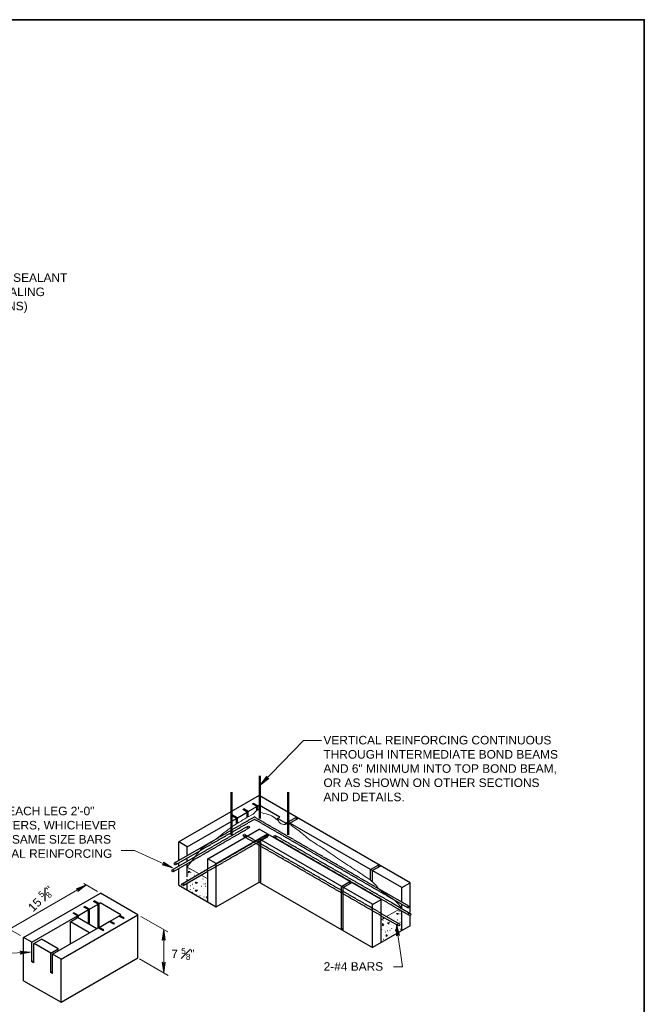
# Model space of a CAD drawing. Extents: x -1004 to 916, y -640 to 704.
# Tile 21 of 21: x 476 to 916, y 10 to 704. Entities that reach past the tile are written whole.
import ezdxf

# ---------------------------------------------------------------- set-up
doc = ezdxf.new("R2010")
doc.units = 0
doc.header["$MEASUREMENT"] = 0
doc.linetypes.add('DGN Style 3', pattern=[0.509674, 0.364053, -0.145621])
for name, color, linetype, lineweight in [('Level 1', 7, 'Continuous', 18), ('Level 15', 7, 'Continuous', 18), ('Level 45', 7, 'Continuous', 18), ('Level 46', 7, 'Continuous', 18), ('Level 50', 7, 'Continuous', 18), ('Level 53', 7, 'Continuous', 18)]:
    doc.layers.add(name, color=color, linetype=linetype, lineweight=lineweight)
doc.styles.add('NOTES', font='romans.shx')

# ---------------------------------------------------------------- blocks, each defined once
blk = doc.blocks.new('LARROW_6')
at = {"layer": 'Level 46', "color": 1, "linetype": 'Continuous', "lineweight": 18, "flags": 128}
blk.add_lwpolyline([(-4.93, 0.71), (0, 0), (-4.92, -0.71), (-4.77, -0.59), (-4.55, -0.38), (-4.44, -0.19), (-4.42, 0), (-4.46, 0.21), (-4.57, 0.41), (-4.79, 0.61), (-4.93, 0.71), (-0.15, 0.01), (-4.76, -0.67), (-4.62, -0.56), (-4.39, -0.34), (-4.32, -0.06), (-4.37, 0.22), (-4.5, 0.41), (-4.67, 0.57), (-4.78, 0.65), (-0.41, 0.01), (-4.55, -0.59), (-4.41, -0.49), (-4.33, -0.37), (-4.25, -0.21), (-4.21, 0.01), (-4.23, 0.19), (-4.32, 0.33), (-4.5, 0.44), (-4.61, 0.58), (-0.71, 0.01), (-4.33, -0.5), (-4.17, -0.3), (-4.12, -0.06), (-4.14, 0.22), (-4.45, 0.51), (-1.05, 0.02), (-4.12, -0.41), (-4.07, -0.26), (-3.98, -0.04), (-4.04, 0.21), (-4.28, 0.43), (-1.36, 0.02), (-4.01, -0.32), (-3.92, -0.14), (-3.88, 0.04), (-4.07, 0.33), (-1.73, 0.02), (-3.85, -0.24), (-3.79, -0.11), (-3.77, 0.04), (-3.92, 0.25), (-2.17, 0.02), (-3.71, -0.15), (-3.67, 0.05), (-3.81, 0.17), (-2.53, 0.02), (-3.61, -0.09), (-3.63, 0.1), (-2.9, 0.02), (-3.57, -0.03), (-3.59, 0.03), (-3.36, 0.03)], dxfattribs=at)
blk = doc.blocks.new('LARROW_5')
at = {"layer": 'Level 50', "color": 1, "linetype": 'Continuous', "lineweight": 18, "flags": 128}
blk.add_lwpolyline([(-4.93, 0.71), (0, 0), (-4.92, -0.71), (-4.77, -0.59), (-4.55, -0.38), (-4.44, -0.19), (-4.42, 0), (-4.46, 0.21), (-4.57, 0.41), (-4.79, 0.61), (-4.93, 0.71), (-0.15, 0.01), (-4.76, -0.67), (-4.62, -0.56), (-4.39, -0.34), (-4.32, -0.06), (-4.37, 0.22), (-4.5, 0.41), (-4.67, 0.57), (-4.78, 0.65), (-0.41, 0.01), (-4.56, -0.59), (-4.41, -0.49), (-4.33, -0.37), (-4.25, -0.21), (-4.21, 0.01), (-4.23, 0.19), (-4.32, 0.33), (-4.5, 0.44), (-4.61, 0.58), (-0.71, 0.01), (-4.33, -0.5), (-4.17, -0.3), (-4.12, -0.06), (-4.14, 0.22), (-4.45, 0.51), (-1.05, 0.02), (-4.12, -0.41), (-4.07, -0.26), (-3.98, -0.04), (-4.04, 0.21), (-4.28, 0.43), (-1.36, 0.02), (-4.01, -0.31), (-3.92, -0.14), (-3.88, 0.04), (-4.07, 0.33), (-1.73, 0.02), (-3.85, -0.24), (-3.79, -0.11), (-3.77, 0.04), (-3.92, 0.25), (-2.17, 0.02), (-3.71, -0.15), (-3.67, 0.05), (-3.81, 0.17), (-2.53, 0.02), (-3.61, -0.09), (-3.63, 0.1), (-2.9, 0.02), (-3.57, -0.03), (-3.59, 0.03), (-3.36, 0.03)], dxfattribs=at)

msp = doc.modelspace()

# ---------------------------------------------------------------- linework, layer by layer
at = {"layer": 'Level 1', "color": 3, "linetype": 'Continuous', "lineweight": 35}
msp.add_3dface([(-1003.74, 704.14), (916.28, 704.14), (916.28, -639.88), (-1003.74, -639.88)], dxfattribs=at)
at = {"layer": 'Level 15', "color": 7, "linetype": 'Continuous', "lineweight": 25}
for p, q in [((644.76, 157.39), (588.04, 124.64)), ((671.16, 142.15), (644.76, 157.39)), ((633.21, 147.56), (633.86, 147.94)), ((636.41, 145.7), (633.21, 147.56)), ((637.07, 146.08), (633.86, 147.94)), ((633.86, 147.16), (633.86, 147.94)), ((637.07, 146.08), (643.21, 149.63)), ((637.07, 142.45), (637.07, 146.08)), ((640, 151.48), (640.67, 151.87)), ((643.21, 149.63), (640, 151.48)), ((643.88, 150.02), (640.67, 151.87)), ((640.67, 151.1), (640.67, 151.87)), ((643.21, 146.7), (643.21, 149.63)), ((643.88, 150.02), (644.75, 150.52)), ((643.88, 147.26), (643.88, 150.02)), ((659.29, 142.12), (644.75, 150.52)), ((593.97, 121.2), (628.74, 141.27)), ((625.53, 143.12), (626.18, 143.5)), ((628.74, 141.27), (625.53, 143.12)), ((629.39, 141.65), (626.18, 143.5)), ((626.18, 142.73), (626.18, 143.5)), ((628.74, 137.39), (628.74, 141.27)), ((629.39, 141.65), (636.41, 145.7)), ((629.39, 137.9), (629.39, 141.65)), ((636.41, 141.99), (636.41, 145.7)), ((657.75, 141.23), (659.29, 142.12)), ((663.66, 137.82), (657.75, 141.23)), ((657.75, 140.16), (657.75, 141.23)), ((663.66, 137.82), (671.16, 142.15)), ((666.5, 137.98), (672.45, 141.41)), ((671.16, 140.66), (671.16, 142.15)), ((751.19, 95.94), (671.16, 142.15)), ((608.52, 112.81), (644.76, 133.73)), ((730.71, 84.11), (644.76, 133.73)), ((663.66, 137.07), (663.66, 137.82)), ((745.26, 92.49), (665.21, 138.72)), ((665.21, 137.84), (665.21, 138.72)), ((666.5, 136.95), (666.5, 137.98)), ((614.45, 109.41), (650.67, 130.32)), ((724.78, 80.71), (644.76, 126.91)), ((644.76, 96.41), (644.76, 126.91)), ((646.05, 126.17), (651.96, 129.58)), ((646.06, 95.66), (646.06, 126.17)), ((650.67, 128.83), (650.67, 130.32)), ((593.99, 121.2), (588.04, 124.64)), ((588.04, 111.54), (588.04, 124.64)), ((593.97, 114.97), (593.97, 121.2)), ((593.97, 111.03), (593.97, 113.28)), ((614.45, 109.38), (608.52, 112.81)), ((608.52, 82.34), (608.52, 112.81)), ((588.04, 107.61), (588.04, 109.85)), ((588.04, 94.16), (588.04, 105.91)), ((593.97, 100.19), (593.97, 109.34)), ((614.45, 78.91), (614.45, 109.41)), ((723.25, 105.2), (729.2, 108.64)), ((723.26, 97.78), (723.26, 105.2)), ((724.55, 104.46), (730.5, 107.89)), ((724.56, 96.68), (724.56, 104.46)), ((729.2, 107.14), (729.2, 108.64)), ((593.97, 97.27), (593.97, 98.48)), ((588.04, 94.16), (614.45, 78.91)), ((593.97, 90.73), (593.97, 95.59)), ((614.45, 78.91), (644.76, 96.41)), ((644.76, 96.41), (724.78, 50.21)), ((702.79, 93.38), (708.72, 96.81)), ((702.79, 62.91), (702.79, 93.41)), ((704.1, 92.65), (710.01, 96.06)), ((704.11, 62.15), (704.11, 92.66)), ((708.72, 95.32), (708.72, 96.81)), ((745.26, 92.51), (751.19, 95.94)), ((745.26, 82.27), (745.26, 92.51)), ((751.19, 74.93), (751.19, 95.94)), ((478.68, 57.38), (532.83, 88.64)), ((559.22, 73.4), (532.83, 88.64)), ((724.78, 80.68), (730.71, 84.11)), ((730.71, 53.64), (730.71, 84.11)), ((517.45, 72.9), (524.48, 76.96)), ((521.27, 78.81), (521.93, 79.19)), ((524.48, 76.96), (521.27, 78.81)), ((525.14, 77.34), (521.93, 79.19)), ((521.93, 78.42), (521.93, 79.19)), ((524.48, 66.9), (524.48, 76.96)), ((525.14, 77.34), (531.28, 80.88)), ((525.14, 66.52), (525.14, 77.34)), ((528.07, 82.73), (528.74, 83.12)), ((531.28, 80.88), (528.07, 82.73)), ((531.95, 81.27), (528.74, 83.12)), ((528.74, 82.35), (528.74, 83.12)), ((531.28, 64.09), (531.28, 80.88)), ((531.95, 81.27), (532.81, 81.77)), ((531.95, 63.78), (531.95, 81.27)), ((547.36, 73.37), (532.81, 81.77)), ((724.78, 50.21), (724.78, 80.71)), ((745.26, 77.77), (745.26, 80.76)), ((484.62, 53.94), (516.8, 72.52)), ((505.09, 42.15), (559.22, 73.4)), ((511.67, 68.37), (516.8, 71.33)), ((513.6, 74.37), (514.25, 74.75)), ((516.8, 72.52), (513.6, 74.37)), ((517.45, 72.9), (514.25, 74.75)), ((514.25, 73.98), (514.25, 74.75)), ((516.8, 71.34), (516.8, 72.52)), ((530.32, 63.53), (516.8, 71.33)), ((517.45, 70.96), (517.45, 72.9)), ((539.68, 68.94), (545.82, 72.48)), ((549.03, 70.63), (545.82, 72.48)), ((546.49, 72.87), (547.36, 73.37)), ((549.7, 71.02), (546.49, 72.87)), ((546.49, 72.1), (546.49, 72.87)), ((549.03, 70.63), (549.7, 71.02)), ((559.22, 42.9), (559.22, 73.4)), ((745.26, 62.04), (745.26, 76.06)), ((751.19, 65.46), (751.19, 72.56)), ((499.16, 45.54), (531.35, 64.13)), ((525.18, 60.57), (511.67, 68.37)), ((511.67, 52.77), (511.67, 68.37)), ((534.55, 62.28), (531.35, 64.13)), ((532, 64.5), (539.02, 68.56)), ((535.2, 62.65), (532, 64.5)), ((532, 63.75), (532, 64.5)), ((534.55, 62.27), (535.2, 62.65)), ((542.23, 66.71), (539.02, 68.56)), ((542.89, 67.09), (539.68, 68.94)), ((539.68, 68.17), (539.68, 68.94)), ((542.23, 66.71), (542.89, 67.09)), ((704.11, 63.68), (702.79, 62.91)), ((751.19, 65.46), (724.78, 50.21)), ((478.68, 26.9), (478.68, 57.38)), ((484.62, 53.94), (478.68, 57.38)), ((485.95, 53.17), (491.31, 56.26)), ((503.18, 49.41), (491.31, 56.26)), ((484.61, 40.25), (484.61, 53.98)), ((485.95, 39.54), (485.95, 53.17)), ((497.82, 46.36), (486.17, 53.08)), ((497.81, 46.31), (503.18, 49.41)), ((503.19, 47.86), (503.19, 49.39)), ((497.82, 32.62), (497.82, 46.36)), ((499.15, 31.92), (499.15, 45.54)), ((505.09, 42.12), (499.16, 45.54)), ((505.09, 11.65), (559.22, 42.9)), ((505.09, 11.65), (505.09, 42.12)), ((484.61, 40.25), (485.95, 41.02)), ((485.95, 39.54), (484.69, 40.2)), ((497.82, 32.62), (499.15, 33.39)), ((499.15, 31.92), (497.9, 32.58)), ((478.68, 26.9), (505.09, 11.65))]:
    msp.add_line(p, q, dxfattribs=at)
at = {"layer": 'Level 45', "color": 4, "linetype": 'Continuous', "lineweight": 50}
for p, q in [((645.31, 141.23), (645.31, 171.35)), ((625.31, 129.68), (625.31, 159.81)), ((665.31, 129.68), (665.31, 159.81))]:
    msp.add_line(p, q, dxfattribs=at)
at = {"layer": 'Level 45', "color": 4, "linetype": 'DGN Style 3', "lineweight": 25}
for p, q in [((603.4, 118.72), (641.46, 140.69)), ((614.32, 126.72), (641.3, 142.29)), ((729.92, 91.13), (641.3, 142.29)), ((736.95, 85.56), (641.46, 140.69)), ((597.66, 111.47), (637.57, 134.51)), ((599.96, 114.49), (636.84, 135.78)), ((608.5, 105.66), (649.22, 129.17)), ((608.54, 104), (650.32, 128.12)), ((731.13, 72.44), (633.99, 128.52)), ((731.36, 74.03), (634.43, 129.99)), ((738.64, 79.88), (655.57, 127.83)), ((738.49, 81.68), (656.01, 129.3)), ((598.75, 112.09), (599.2, 112.36))]:
    msp.add_line(p, q, dxfattribs=at)
at = {"layer": 'Level 45', "color": 4, "linetype": 'Continuous', "lineweight": 25}
for p, q in [((585.18, 109.89), (614.32, 126.72)), ((586.05, 108.7), (603.4, 118.72)), ((583.44, 104.95), (599.96, 114.49)), ((584.31, 103.76), (599.2, 112.36)), ((590.44, 95.24), (608.5, 105.66)), ((591.31, 94.05), (608.54, 104)), ((750.26, 79.39), (729.92, 91.13)), ((749.6, 78.25), (736.95, 85.56)), ((738.49, 81.68), (751.19, 74.35)), ((738.64, 79.88), (750.52, 73.02)), ((731.13, 72.44), (742.82, 65.69)), ((731.36, 74.03), (743.46, 67.04))]:
    msp.add_line(p, q, dxfattribs=at)
for centre, radius in [((637.21, 135.14), 0.735), ((634.32, 129.19), 0.735), ((649.77, 128.65), 0.846), ((655.9, 128.51), 0.735), ((583.87, 104.35), 0.735), ((585.61, 109.31), 0.735), ((590.88, 94.64), 0.735), ((749.93, 78.82), 0.655), ((750.85, 73.68), 0.745), ((743.14, 66.36), 0.747)]:
    msp.add_circle(centre, radius, dxfattribs=at)
at = {"layer": 'Level 46', "color": 1, "linetype": 'Continuous', "lineweight": 18, "flags": 128}
for points in [[(688.75, 196.27), (676.04, 196.27), (645.66, 164.81)], [(547.42, 118.61), (556.91, 118.61), (583.69, 106.4)], [(739.51, 36.78), (745.83, 36.78), (741.69, 66.01)], [(443.71, 45.36), (451.5, 45.36), (483.7, 47.05)]]:
    msp.add_lwpolyline(points, dxfattribs=at)
at = {"layer": 'Level 50', "color": 1, "linetype": 'Continuous', "lineweight": 18}
for p, q in [((468.73, 63.12), (522.88, 94.39)), ((530.78, 89.83), (521.07, 95.43)), ((580.29, 61.24), (561.35, 72.17)), ((476.44, 58.67), (466.96, 64.14)), ((577.48, 32.35), (577.48, 62.86)), ((580.61, 30.55), (560.32, 42.26))]:
    msp.add_line(p, q, dxfattribs=at)
at = {"layer": 'Level 53', "color": 2, "linetype": 'Continuous', "lineweight": 18}
for p, q in [((593.97, 107.01), (602.4, 102.14)), ((594.13, 106.56), (594.08, 106.55)), ((603.86, 101.29), (608.52, 98.6)), ((734.63, 72.13), (743.31, 77.14)), ((744.83, 78.01), (745.26, 78.26)), ((730.71, 69.88), (733.09, 71.24))]:
    msp.add_line(p, q, dxfattribs=at)
at = {"layer": 'Level 53', "color": 2, "linetype": 'Continuous', "lineweight": 25}
for p, q in [((595.36, 105.55), (595.24, 105.52)), ((596.23, 104.89), (596.11, 104.85)), ((595.01, 102.01), (594.89, 101.98)), ((595.24, 101.77), (595.12, 101.74)), ((596.58, 103.27), (596.46, 103.24)), ((596.7, 99.37), (596.58, 99.34)), ((597.41, 103.35), (597.29, 103.31)), ((599.38, 101.03), (599.25, 100.99)), ((600.48, 101.58), (600.36, 101.54)), ((600.87, 98.43), (600.75, 98.39)), ((602.38, 100.12), (602.26, 100.08)), ((605.28, 98.54), (605.16, 98.51)), ((607.29, 97.53), (607.17, 97.5)), ((596.18, 91.07), (596.06, 91.03)), ((596.34, 93.78), (596.22, 93.75)), ((597.8, 96.34), (597.68, 96.3)), ((597.91, 94.78), (597.79, 94.75)), ((598.63, 91.93), (598.51, 91.89)), ((600.44, 93.35), (600.32, 93.31)), ((603.47, 96.54), (603.35, 96.5)), ((604.06, 93.27), (603.94, 93.23)), ((605.81, 91.56), (605.69, 91.53)), ((605.91, 95), (605.79, 94.97)), ((606.85, 95.24), (606.73, 95.2)), ((607.13, 93.35), (607.01, 93.31)), ((608.19, 92.13), (608.07, 92.09)), ((597.99, 89.13), (597.87, 89.09)), ((600.18, 87.54), (600.06, 87.51)), ((603.19, 86.65), (603.07, 86.62)), ((603.67, 89), (603.55, 88.96)), ((604.89, 88.66), (604.76, 88.63)), ((605.81, 85.88), (605.69, 85.84)), ((606.74, 84.37), (606.61, 84.33)), ((607.21, 88.54), (607.09, 88.51)), ((607.76, 88.19), (607.64, 88.15)), ((743.37, 77.02), (743.25, 76.98)), ((736.68, 72.37), (736.56, 72.34)), ((737.88, 71.88), (737.76, 71.84)), ((738.84, 70.84), (738.72, 70.8)), ((739.82, 74.28), (739.7, 74.25)), ((740.25, 70.34), (740.13, 70.31)), ((742.53, 69.55), (742.41, 69.52)), ((742.82, 75.69), (742.7, 75.66)), ((743.37, 76.08), (743.25, 76.04)), ((744.06, 75.65), (743.94, 75.62)), ((744.06, 74.12), (743.94, 74.08)), ((745.05, 70.39), (744.93, 70.35)), ((731.05, 62.87), (730.93, 62.83)), ((732.12, 69.3), (732, 69.27)), ((733.94, 68.85), (733.82, 68.81)), ((734.36, 65.74), (734.24, 65.7)), ((735.81, 64.49), (735.69, 64.46)), ((737.47, 66.36), (737.35, 66.32)), ((737.93, 66.77), (737.8, 66.74)), ((738.17, 63.83), (738.05, 63.79)), ((739.53, 65.79), (739.41, 65.76)), ((741.2, 64.08), (741.08, 64.04)), ((743.52, 63.7), (743.4, 63.67)), ((744.15, 68.06), (744.02, 68.02)), ((744.23, 65.11), (744.11, 65.08)), ((744.39, 63.08), (744.27, 63.05)), ((732.37, 56.03), (732.25, 55.99)), ((732.95, 58.85), (732.83, 58.81)), ((733.16, 62.08), (733.03, 62.05)), ((733.81, 61.08), (733.69, 61.04)), ((735.44, 62), (735.32, 61.97)), ((735.52, 57.31), (735.4, 57.28)), ((735.81, 61.09), (735.69, 61.05)), ((736.23, 59.43), (736.1, 59.39)), ((737.05, 62.29), (736.93, 62.26)), ((738.8, 60.09), (738.67, 60.06)), ((742.53, 61.3), (742.41, 61.26)), ((732.72, 55.23), (732.6, 55.19))]:
    msp.add_line(p, q, dxfattribs=at)
at = {"layer": 'Level 53', "color": 2, "linetype": 'Continuous', "lineweight": 18, "flags": 128}
for points in [[(594.76, 103.89), (596.02, 103.81), (595, 102.94), (594.76, 103.37)], [(608.52, 85.46), (608.03, 85.05), (607.49, 86.03), (608.52, 85.96)]]:
    msp.add_lwpolyline(points, dxfattribs=at)
at = {"layer": 'Level 53', "color": 2, "linetype": 'Continuous', "lineweight": 18}
for points, knots in [([(593.97, 107.01), (596.86, 110.73), (599.74, 114.45), (602.63, 118.17), (605.33, 121.66), (609.83, 123.29), (613.33, 125.96), (617.01, 128.75), (620.57, 131.72), (624.32, 134.44), (627.62, 136.82), (631.14, 138.86), (634.61, 140.97), (636.56, 142.16), (638.63, 143.16), (640.59, 144.31), (641.92, 145.09), (642.55, 147.07), (644.07, 147.37), (644.3, 147.42), (644.53, 147.46), (644.76, 147.51)], [0, 0, 0, 0, 0.215224, 0.215224, 0.215224, 0.416986, 0.416986, 0.416986, 0.628499, 0.628499, 0.628499, 0.814272, 0.814272, 0.814272, 0.918629, 0.918629, 0.918629, 0.989197, 0.989197, 0.989197, 1, 1, 1, 1]), ([(644.76, 147.52), (644.76, 147.51), (644.76, 147.5), (644.76, 147.5), (644.76, 144.18), (650.93, 144.88), (653.66, 143.05), (655.08, 142.1), (656.52, 141.09), (657.85, 140), (658.54, 139.44), (658.74, 138.5), (659.5, 137.9), (660.58, 137.06), (662, 136.91), (663.11, 136.89), (663.75, 136.88), (664.4, 138.23), (665.03, 137.92), (665.28, 137.79), (665.52, 137.65), (665.76, 137.48), (667.82, 136.1), (669.79, 134.76), (671.74, 133.31), (674.86, 131), (677.58, 128.16), (680.78, 125.94), (684.03, 123.69), (687.52, 121.78), (690.79, 119.55), (694.42, 117.07), (697.97, 114.46), (701.64, 112.04), (705.33, 109.6), (709.06, 107.22), (712.76, 104.81), (716.12, 102.61), (719.46, 100.38), (722.77, 98.13), (726.35, 95.7), (728.58, 91.62), (732.09, 89.09), (732.31, 88.94), (732.56, 88.83), (732.79, 88.68), (736.05, 86.46), (739.59, 84.5), (742.24, 81.58), (743.25, 80.48), (744.25, 79.37), (745.26, 78.26)], [0, 0, 0, 0, 0.000157, 0.000157, 0.000157, 0.08039, 0.08039, 0.08039, 0.122195, 0.122195, 0.122195, 0.143689, 0.143689, 0.143689, 0.173898, 0.173898, 0.173898, 0.191467, 0.191467, 0.191467, 0.1983, 0.1983, 0.1983, 0.257079, 0.257079, 0.257079, 0.351121, 0.351121, 0.351121, 0.446921, 0.446921, 0.446921, 0.553296, 0.553296, 0.553296, 0.660276, 0.660276, 0.660276, 0.757302, 0.757302, 0.757302, 0.861966, 0.861966, 0.861966, 0.868507, 0.868507, 0.868507, 0.963819, 0.963819, 0.963819, 1, 1, 1, 1])]:
    msp.add_open_spline(points, degree=3, knots=knots, dxfattribs=at)
for points in [[(601.31, 96.17), (600.28, 95.3), (599.74, 96.27)], [(601.31, 90.61), (600.28, 89.74), (599.74, 90.71)], [(743.07, 74.33), (742.05, 73.46), (741.5, 74.43)], [(731.76, 67.14), (732.63, 66.11), (731.65, 65.57)], [(736.2, 66.66), (735.33, 67.68), (736.31, 68.23)], [(741.09, 63.36), (741.96, 62.34), (740.98, 61.79)], [(734.37, 59.5), (735.24, 58.48), (734.27, 57.93)]]:
    msp.add_3dface(points, dxfattribs=at)

# ---------------------------------------------------------------- block references
at = {"layer": 'Level 46', "color": 1, "linetype": 'Continuous', "lineweight": 18}
for p, xscale, yscale, zscale, rotation in [((645.66, 164.81), 1.524000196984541, 1.524000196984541, 1.524000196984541, 226.0034363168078), ((583.69, 106.4), 1.523999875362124, 1.523999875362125, 1.523999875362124, 335.4880378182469), ((741.69, 66.01), 1.523999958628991, 1.523999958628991, 1.523999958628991, 98.06285468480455), ((483.7, 47.05), 1.523999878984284, 1.523999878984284, 1.523999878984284, 2.428160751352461)]:
    msp.add_blockref('LARROW_6', p, dxfattribs=dict(at, xscale=xscale, yscale=yscale, zscale=zscale, rotation=rotation))
at = {"layer": 'Level 50', "color": 1, "linetype": 'Continuous', "lineweight": 18}
for p, xscale, yscale, zscale, rotation in [((522.88, 94.39), 1.523999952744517, 1.523999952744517, 1.523999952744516, 30.00069420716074), ((577.48, 62.86), 1.524, 1.524, 1.524, 90), ((577.48, 32.35), 1.524, 1.524, 1.524, 270)]:
    msp.add_blockref('LARROW_5', p, dxfattribs=dict(at, xscale=xscale, yscale=yscale, zscale=zscale, rotation=rotation))

# ---------------------------------------------------------------- texts
at = {"layer": 'Level 46', "color": 1, "linetype": 'Continuous', "lineweight": 25, "char_height": 6, "attachment_point": 1, "style": 'NOTES'}
for s, insert in [('\\fArial|b0|i0|c0|p39;ELASTOMERIC SEALANT\\P(SEE JOINT SEALING\\PSPECIFICATIONS)', (408.96, 525.35)), ('\\fArial|b0|i0|c0|p39;VERTICAL REINFORCING CONTINUOUS\\PTHROUGH INTERMEDIATE BOND BEAMS \\PAND 6" MINIMUM INTO TOP BOND BEAM,  \\POR AS SHOWN ON OTHER SECTIONS \\PAND DETAILS.', (690.1, 199.41)), ('\\fArial|b0|i0|c0|p39;BENT BARS,  EACH LEG 2\'-0"\\POR 48 DIAMETERS, WHICHEVER\\PIS GREATER,  SAME SIZE BARS \\PAS HORIZONTAL REINFORCING', (412.74, 149.5))]:
    msp.add_mtext(s, dxfattribs=dict(at, insert=insert))
at = {"layer": 'Level 46', "color": 1, "linetype": 'Continuous', "lineweight": 25, "insert": (480.32, 80.08), "char_height": 6, "attachment_point": 1, "rotation": 45, "line_spacing_factor": 0.600394, "style": 'NOTES'}
msp.add_mtext('\\A1;\\fArial|b0|i0|c0|p39;15 \\H4.200000;\\S5#8;\\H6.000000;"', dxfattribs=at)
at = {"layer": 'Level 46', "color": 1, "linetype": 'Continuous', "lineweight": 25, "char_height": 6, "attachment_point": 1, "style": 'NOTES'}
for s, insert, line_spacing_factor in [('\\A1;\\fArial|b0|i0|c0|p39;7 \\H4.200000;\\S5#8;\\H6.000000;"', (582.83, 49.98), 0.600394), ('\\fArial|b0|i0|c0|p39;2-#4 BARS', (690.24, 39.93), 0.728707)]:
    msp.add_mtext(s, dxfattribs=dict(at, insert=insert, line_spacing_factor=line_spacing_factor))

doc.saveas('drawing.dxf')
